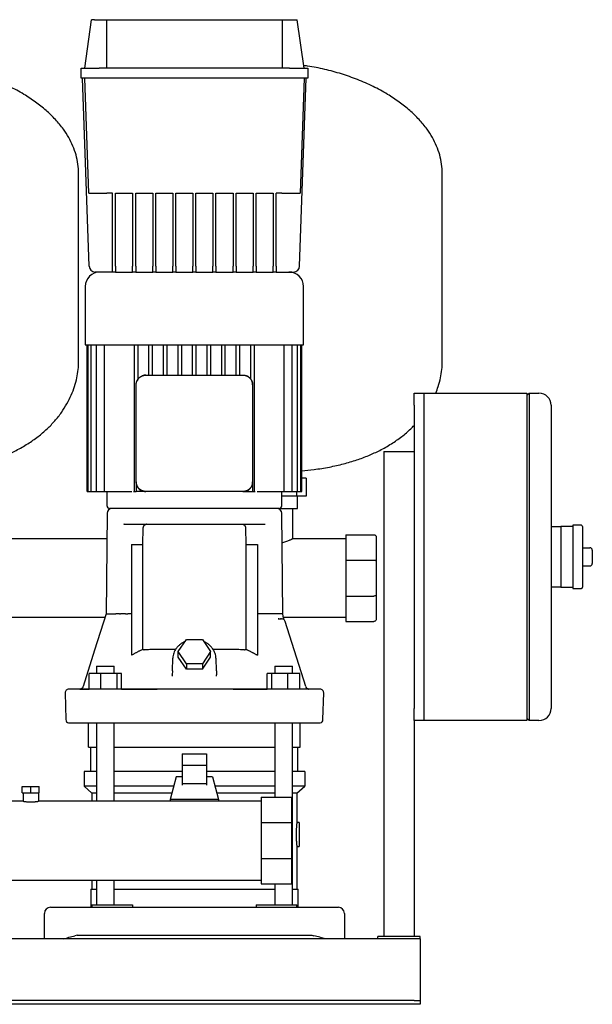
# Model space of a CAD drawing. Header units: millimetres. Extents: x 13 to 1903, y 14 to 826.
# Tile 4 of 6: x 544 to 1016, y 14 to 826. Entities that reach past the tile are written whole.
import ezdxf

# ---------------------------------------------------------------- set-up
doc = ezdxf.new("R2010")
doc.units = ezdxf.units.MM

msp = doc.modelspace()

# ---------------------------------------------------------------- linework, layer by layer
at = {"color": 7, "linetype": 'Continuous', "lineweight": 25}
for p, q in [((597.43, 785.58), (603.06, 825.68)), ((605.43, 825.68), (603.06, 825.68)), ((605.43, 825.68), (615.43, 825.68)), ((615.43, 825.68), (760.43, 825.68)), ((615.43, 825.68), (615.43, 785.58)), ((760.43, 825.68), (760.43, 785.58)), ((760.43, 825.68), (770.43, 825.68)), ((770.43, 825.68), (772.79, 825.68)), ((778.43, 785.58), (772.79, 825.68)), ((594.43, 777.58), (594.43, 785.58)), ((594.43, 785.58), (609.43, 785.58)), ((766.43, 785.58), (609.43, 785.58)), ((766.43, 785.58), (781.43, 785.58)), ((781.43, 785.58), (781.43, 777.58)), ((609.43, 777.58), (594.43, 777.58)), ((601.09, 622.4), (595.68, 777.58)), ((600.74, 682.58), (597.43, 777.58)), ((766.43, 777.58), (609.43, 777.58)), ((781.43, 777.58), (766.43, 777.58)), ((774.76, 622.4), (780.18, 777.58)), ((778.43, 777.58), (775.11, 682.58)), ((592.43, 543.68), (592.43, 698.68)), ((892.43, 543.68), (892.43, 698.68)), ((620.43, 682.58), (615.73, 682.58)), ((620.43, 622.4), (620.43, 682.58)), ((622.93, 682.58), (636.99, 682.58)), ((622.93, 622.4), (622.93, 682.58)), ((636.99, 682.58), (636.99, 622.4)), ((639.49, 682.58), (653.55, 682.58)), ((639.49, 622.4), (639.49, 682.58)), ((653.55, 682.58), (653.55, 622.4)), ((656.05, 682.58), (670.11, 682.58)), ((656.05, 622.4), (656.05, 682.58)), ((670.11, 682.58), (670.11, 622.4)), ((672.61, 682.58), (686.68, 682.58)), ((672.61, 622.4), (672.61, 682.58)), ((686.68, 682.58), (686.68, 622.4)), ((689.18, 682.58), (703.24, 682.58)), ((689.18, 622.4), (689.18, 682.58)), ((703.24, 682.58), (703.24, 622.4)), ((705.74, 682.58), (719.8, 682.58)), ((705.74, 622.4), (705.74, 682.58)), ((719.8, 682.58), (719.8, 622.4)), ((722.3, 682.58), (736.36, 682.58)), ((722.3, 622.4), (722.3, 682.58)), ((736.36, 682.58), (736.36, 622.4)), ((738.86, 682.58), (752.93, 682.58)), ((738.86, 622.4), (738.86, 682.58)), ((752.93, 682.58), (752.93, 622.4)), ((760.12, 682.58), (755.43, 682.58)), ((755.43, 622.4), (755.43, 682.58)), ((620.43, 617.58), (606.09, 617.58)), ((620.43, 617.58), (620.43, 622.4)), ((622.93, 617.58), (620.43, 617.58)), ((622.93, 622.4), (622.93, 617.58)), ((622.93, 617.58), (636.99, 617.58)), ((636.99, 617.58), (636.99, 622.4)), ((639.49, 617.58), (636.99, 617.58)), ((639.49, 622.4), (639.49, 617.58)), ((639.49, 617.58), (653.55, 617.58)), ((653.55, 617.58), (653.55, 622.4)), ((656.05, 617.58), (653.55, 617.58)), ((656.05, 622.4), (656.05, 617.58)), ((656.05, 617.58), (670.11, 617.58)), ((670.11, 617.58), (670.11, 622.4)), ((672.61, 617.58), (670.11, 617.58)), ((672.61, 622.4), (672.61, 617.58)), ((672.61, 617.58), (686.68, 617.58)), ((686.68, 617.58), (686.68, 622.4)), ((689.18, 617.58), (686.68, 617.58)), ((689.18, 622.4), (689.18, 617.58)), ((689.18, 617.58), (703.24, 617.58)), ((703.24, 617.58), (703.24, 622.4)), ((705.74, 617.58), (703.24, 617.58)), ((705.74, 622.4), (705.74, 617.58)), ((705.74, 617.58), (719.8, 617.58)), ((719.8, 617.58), (719.8, 622.4)), ((722.3, 617.58), (719.8, 617.58)), ((722.3, 622.4), (722.3, 617.58)), ((722.3, 617.58), (736.36, 617.58)), ((736.36, 617.58), (736.36, 622.4)), ((738.86, 617.58), (736.36, 617.58)), ((738.86, 622.4), (738.86, 617.58)), ((738.86, 617.58), (752.93, 617.58)), ((752.93, 617.58), (752.93, 622.4)), ((755.43, 617.58), (752.93, 617.58)), ((755.43, 622.4), (755.43, 617.58)), ((755.43, 617.58), (769.76, 617.58)), ((597.93, 605.58), (597.93, 557.58)), ((777.93, 557.58), (777.93, 605.58)), ((597.93, 557.58), (687.93, 557.58)), ((599.43, 436.58), (599.43, 557.58)), ((600.26, 436.58), (600.26, 557.58)), ((602.8, 436.58), (602.8, 557.58)), ((607.22, 436.58), (607.22, 557.58)), ((613.87, 436.58), (613.87, 557.58)), ((638.43, 436.58), (638.43, 557.58)), ((641.43, 529.24), (641.43, 557.58)), ((650.43, 532.58), (650.43, 557.58)), ((653.43, 532.58), (653.43, 557.58)), ((662.43, 532.58), (662.43, 557.58)), ((665.43, 532.58), (665.43, 557.58)), ((674.43, 532.58), (674.43, 557.58)), ((677.43, 532.58), (677.43, 557.58)), ((686.43, 532.58), (686.43, 557.58)), ((687.93, 557.58), (777.93, 557.58)), ((689.43, 532.58), (689.43, 557.58)), ((698.43, 532.58), (698.43, 557.58)), ((701.43, 532.58), (701.43, 557.58)), ((710.43, 532.58), (710.43, 557.58)), ((713.43, 532.58), (713.43, 557.58)), ((722.43, 532.58), (722.43, 557.58)), ((725.43, 532.58), (725.43, 557.58)), ((734.43, 529.24), (734.43, 557.58)), ((737.43, 436.58), (737.43, 557.58)), ((761.99, 436.58), (761.99, 557.58)), ((768.63, 436.58), (768.63, 557.58)), ((773.05, 436.58), (773.05, 557.58)), ((775.59, 436.58), (775.59, 557.58)), ((776.43, 436.58), (776.43, 557.58)), ((647.93, 532.58), (727.93, 532.58)), ((639.93, 444.58), (639.93, 524.58)), ((735.93, 524.58), (735.93, 444.58)), ((869.18, 517.68), (877.18, 517.68)), ((869.18, 507.68), (869.18, 517.68)), ((877.18, 517.68), (962.18, 517.68)), ((877.18, 517.68), (877.18, 507.68)), ((962.18, 517.68), (962.18, 497.68)), ((962.18, 515.68), (964.18, 517.68)), ((964.18, 517.68), (964.18, 497.68)), ((964.18, 517.68), (972.18, 517.68)), ((869.18, 507.68), (869.18, 257.68)), ((877.18, 507.68), (877.18, 257.68)), ((982.18, 507.68), (982.18, 497.68)), ((877.18, 497.68), (877.18, 267.68)), ((962.18, 497.68), (962.18, 267.68)), ((964.18, 497.68), (964.18, 267.68)), ((982.18, 497.68), (982.18, 267.68)), ((844.18, 469.68), (869.18, 469.68)), ((844.18, 469.68), (844.18, 69.68)), ((779.99, 447.68), (776.43, 447.68)), ((779.99, 447.68), (779.99, 432.68)), ((639.93, 444.58), (639.93, 444.23)), ((639.93, 444.23), (639.99, 443.91)), ((639.93, 444.23), (639.93, 436.58)), ((735.93, 444.23), (735.93, 444.58)), ((735.93, 444.23), (735.93, 436.58)), ((599.43, 436.58), (600.26, 436.58)), ((600.26, 436.58), (601.76, 436.58)), ((601.76, 436.58), (602.8, 436.58)), ((602.8, 436.58), (604.3, 436.58)), ((604.3, 436.58), (607.22, 436.58)), ((607.22, 436.58), (608.72, 436.58)), ((608.72, 436.58), (613.87, 436.58)), ((613.87, 436.58), (615.37, 436.58)), ((615.37, 436.58), (634.79, 436.58)), ((615.93, 424.58), (615.93, 436.58)), ((634.79, 436.58), (636.22, 436.58)), ((637.82, 436.58), (638.43, 436.58)), ((638.43, 436.58), (639.93, 436.58)), ((647.58, 436.58), (639.93, 436.58)), ((647.58, 436.58), (647.93, 436.58)), ((727.93, 436.58), (647.93, 436.58)), ((727.93, 436.58), (728.27, 436.58)), ((728.27, 436.58), (728.59, 436.64)), ((728.27, 436.58), (735.93, 436.58)), ((735.93, 436.58), (737.43, 436.58)), ((737.43, 436.58), (738.03, 436.58)), ((739.63, 436.58), (741.07, 436.58)), ((741.07, 436.58), (760.49, 436.58)), ((759.93, 424.58), (759.93, 436.58)), ((772.06, 432.68), (759.93, 432.68)), ((760.49, 436.58), (761.99, 436.58)), ((761.99, 436.58), (767.13, 436.58)), ((767.13, 436.58), (768.63, 436.58)), ((768.63, 436.58), (771.55, 436.58)), ((771.55, 436.58), (773.05, 436.58)), ((772.06, 436.58), (772.06, 432.68)), ((779.99, 432.68), (772.06, 432.68)), ((772.93, 422.68), (772.93, 432.68)), ((773.05, 436.58), (774.09, 436.58)), ((774.09, 436.58), (775.59, 436.58)), ((775.59, 436.58), (776.43, 436.58)), ((757.93, 422.58), (617.93, 422.58)), ((758.55, 422.68), (772.93, 422.68)), ((768.93, 422.68), (768.93, 397.67)), ((615.88, 418.62), (615.01, 335.52)), ((760.84, 335.52), (759.97, 418.62)), ((629.86, 409.58), (629.56, 409.47)), ((629.86, 409.58), (745.99, 409.58)), ((645.51, 392.86), (645.79, 406.66)), ((730.06, 406.66), (730.35, 392.86)), ((745.99, 409.58), (746.25, 409.54)), ((982.18, 407.68), (990.18, 407.68)), ((1000.18, 407.68), (990.18, 407.68)), ((990.18, 407.68), (990.18, 397.68)), ((1007.18, 408.68), (1000.18, 408.68)), ((1000.18, 408.68), (1000.18, 382.68)), ((1008.18, 407.68), (1008.18, 357.68)), ((812.93, 400.93), (835.93, 400.93)), ((812.93, 400.93), (812.93, 379.98)), ((837.93, 398.93), (837.93, 379.15)), ((615.67, 397.68), (490.19, 397.68)), ((635.93, 392.86), (645.51, 392.86)), ((635.93, 392.86), (635.93, 301.52)), ((645.51, 306.52), (645.51, 392.86)), ((730.35, 392.86), (730.35, 306.52)), ((730.35, 392.86), (739.91, 392.86)), ((739.91, 392.86), (739.91, 301.53)), ((812.93, 397.68), (768.93, 397.67)), ((990.18, 397.68), (990.18, 382.68)), ((1008.18, 390.18), (1014.18, 390.18)), ((990.18, 382.68), (990.18, 367.68)), ((1000.18, 382.68), (1000.18, 356.68)), ((1016.18, 388.18), (1016.18, 377.18)), ((812.93, 379.98), (835.93, 379.98)), ((812.93, 379.98), (812.93, 350.37)), ((837.93, 379.15), (837.93, 351.2)), ((1008.18, 375.18), (1014.18, 375.18)), ((990.18, 367.68), (990.18, 357.68)), ((990.18, 357.68), (982.18, 357.68)), ((990.18, 357.68), (1000.18, 357.68)), ((812.93, 350.37), (835.93, 350.37)), ((812.93, 350.37), (812.93, 329.43)), ((837.93, 351.2), (837.93, 331.43)), ((1000.18, 356.68), (1007.18, 356.68)), ((626.11, 335.58), (624.88, 335.58)), ((626.11, 335.58), (626.89, 335.57)), ((635.93, 335.57), (632.96, 335.57)), ((742.89, 335.58), (739.91, 335.58)), ((749.73, 335.58), (744.76, 335.58)), ((761.49, 332.14), (760.83, 335.63)), ((614.1, 332.68), (491.39, 332.68)), ((757.46, 331.54), (757.03, 331.63)), ((757.03, 331.63), (757.63, 331.58)), ((757.46, 331.54), (757.63, 331.58)), ((757.63, 331.58), (757.46, 331.54)), ((757.63, 331.58), (758.86, 331.58)), ((759.3, 331.68), (759.9, 331.58)), ((759.3, 331.68), (759.9, 331.58)), ((760.34, 331.54), (760.34, 331.54)), ((812.93, 332.68), (761.39, 332.68)), ((761.99, 330.82), (762.01, 330.8)), ((761.99, 330.82), (762, 330.8)), ((762.64, 329.79), (762.59, 329.9)), ((762.76, 329.48), (762.64, 329.79)), ((779.76, 275.67), (762.76, 329.48)), ((812.93, 329.43), (835.93, 329.43)), ((674.65, 304.53), (681.29, 314.49)), ((681.29, 314.49), (694.56, 314.49)), ((694.56, 314.49), (701.2, 304.53)), ((681.29, 294.57), (674.65, 304.53)), ((674.65, 300.03), (674.65, 304.53)), ((701.2, 304.53), (694.56, 294.57)), ((701.2, 300.03), (701.2, 304.53)), ((607.09, 292.58), (607.09, 286.58)), ((607.09, 292.58), (614.39, 292.58)), ((614.39, 292.58), (621.69, 292.58)), ((621.69, 286.58), (621.69, 292.58)), ((669.75, 288.71), (670.1, 299)), ((681.29, 290.07), (674.65, 300.03)), ((681.29, 294.57), (681.29, 290.07)), ((694.56, 294.57), (681.29, 294.57)), ((694.56, 290.07), (701.2, 300.03)), ((694.56, 294.57), (694.56, 290.07)), ((706.11, 288.71), (705.75, 299)), ((754.17, 292.58), (754.17, 286.58)), ((754.17, 292.58), (761.47, 292.58)), ((761.47, 292.58), (768.77, 292.58)), ((768.77, 286.58), (768.77, 292.58)), ((610.8, 286.58), (601, 286.58)), ((601, 273.62), (601, 286.58)), ((610.8, 273.58), (610.8, 286.58)), ((624.18, 286.58), (610.8, 286.58)), ((624.18, 273.58), (624.18, 286.58)), ((627.77, 286.58), (624.18, 286.58)), ((627.77, 273.58), (627.77, 286.58)), ((669.49, 285.68), (669.65, 285.68)), ((669.58, 285.13), (669.66, 285.41)), ((669.58, 285.13), (669.66, 285.41)), ((669.75, 288.71), (669.66, 285.41)), ((669.66, 285.41), (669.68, 284.36)), ((694.56, 290.07), (681.29, 290.07)), ((706.11, 288.71), (706.19, 285.41)), ((706.14, 284.37), (706.19, 285.41)), ((706.14, 284.37), (706.19, 285.41)), ((706.27, 285.13), (706.19, 285.41)), ((748.09, 273.58), (748.08, 286.58)), ((751.67, 286.58), (748.08, 286.58)), ((751.67, 273.58), (751.67, 286.58)), ((765.05, 286.58), (751.67, 286.58)), ((765.05, 273.58), (765.05, 286.58)), ((774.85, 286.58), (765.05, 286.58)), ((774.85, 273.58), (774.85, 286.58)), ((581.27, 270.5), (581.85, 248.5)), ((598.33, 273.58), (584.27, 273.58)), ((594.27, 273.76), (594.34, 273.74)), ((770.19, 273.58), (605.66, 273.58)), ((627.77, 273.58), (657.26, 273.58)), ((719.86, 273.58), (748.09, 273.58)), ((782.17, 273.61), (781.28, 273.89)), ((782.17, 273.61), (782.25, 273.6)), ((794, 248.5), (794.58, 270.5)), ((962.18, 267.68), (962.18, 247.68)), ((964.18, 267.68), (964.18, 247.68)), ((982.18, 267.68), (982.18, 257.68)), ((869.18, 247.68), (869.18, 257.68)), ((877.18, 257.68), (877.18, 247.68)), ((600.58, 225.68), (600.58, 245.67)), ((607.09, 245.67), (607.09, 181.18)), ((621.69, 181.18), (621.69, 245.67)), ((754.17, 245.67), (754.17, 184.43)), ((768.77, 95.68), (768.77, 245.67)), ((775.28, 225.68), (775.28, 245.67)), ((869.18, 247.68), (869.18, 69.68)), ((877.18, 247.68), (869.18, 247.68)), ((962.18, 247.68), (877.18, 247.68)), ((964.18, 247.68), (962.18, 249.68)), ((972.18, 247.68), (964.18, 247.68)), ((600.58, 225.68), (607.09, 225.68)), ((602.58, 205.68), (602.58, 225.68)), ((621.69, 225.68), (754.17, 225.68)), ((677.93, 220.36), (697.93, 220.36)), ((677.93, 220.36), (677.93, 210.48)), ((697.93, 220.36), (697.93, 210.48)), ((768.77, 225.68), (775.28, 225.68)), ((773.28, 205.68), (773.28, 225.68)), ((596.93, 205.68), (596.93, 193.68)), ((607.09, 205.68), (596.93, 205.68)), ((677.93, 205.68), (621.69, 205.68)), ((677.93, 210.48), (677.93, 195.46)), ((697.93, 210.48), (677.93, 210.48)), ((697.93, 210.48), (697.93, 195.46)), ((754.17, 205.68), (697.93, 205.68)), ((778.93, 205.68), (768.77, 205.68)), ((778.93, 205.68), (778.93, 193.68)), ((672.93, 201.33), (667.93, 182.58)), ((677.93, 201.33), (672.93, 201.33)), ((697.93, 195.46), (677.93, 195.46)), ((677.93, 195.46), (677.93, 194.52)), ((702.93, 201.33), (697.93, 201.33)), ((697.93, 195.46), (697.93, 194.52)), ((702.93, 201.33), (707.93, 182.58)), ((545.93, 188.18), (545.93, 193.18)), ((545.93, 193.18), (552.93, 193.18)), ((545.93, 188.18), (552.93, 188.18)), ((546.58, 188.18), (546.58, 181.18)), ((552.93, 188.18), (552.93, 193.18)), ((552.93, 193.18), (559.93, 193.18)), ((552.93, 188.18), (559.93, 188.18)), ((559.28, 188.18), (559.28, 181.18)), ((559.93, 188.18), (559.93, 193.18)), ((607.09, 193.68), (596.93, 193.68)), ((603.43, 187.68), (596.93, 193.68)), ((607.09, 187.68), (603.43, 187.68)), ((603.43, 187.68), (603.43, 181.18)), ((670.89, 193.68), (621.69, 193.68)), ((669.29, 187.68), (621.69, 187.68)), ((754.17, 193.68), (704.97, 193.68)), ((754.17, 187.68), (706.57, 187.68)), ((778.93, 193.68), (768.77, 193.68)), ((772.43, 187.68), (768.77, 187.68)), ((772.43, 187.68), (778.93, 193.68)), ((772.43, 187.68), (772.43, 163.68)), ((546.58, 181.18), (101.43, 181.18)), ((742.93, 181.18), (559.28, 181.18)), ((667.93, 182.58), (667.93, 181.18)), ((707.93, 182.58), (667.93, 182.58)), ((707.93, 182.58), (707.93, 181.18)), ((742.93, 184.43), (742.93, 163.48)), ((742.93, 184.43), (767.93, 184.43)), ((767.93, 184.43), (767.93, 163.48)), ((742.93, 163.48), (742.93, 133.87)), ((742.93, 163.48), (767.93, 163.48)), ((767.93, 163.48), (767.93, 133.87)), ((774.43, 163.68), (772.43, 163.68)), ((774.43, 163.68), (774.43, 153.68)), ((774.43, 153.68), (774.43, 143.68)), ((772.43, 143.68), (774.43, 143.68)), ((772.43, 143.68), (772.43, 108.68)), ((742.93, 133.87), (767.93, 133.87)), ((742.93, 133.87), (742.93, 112.93)), ((767.93, 133.87), (767.93, 112.93)), ((100.43, 116.18), (742.93, 116.18)), ((603.43, 116.18), (603.43, 108.68)), ((607.09, 116.18), (607.09, 95.68)), ((621.69, 95.68), (621.69, 116.18)), ((602.43, 108.68), (602.43, 93.68)), ((602.43, 108.68), (607.09, 108.68)), ((621.69, 108.68), (687.93, 108.68)), ((687.93, 108.68), (754.17, 108.68)), ((742.93, 112.93), (767.93, 112.93)), ((754.17, 112.93), (754.17, 95.68)), ((768.77, 108.68), (773.43, 108.68)), ((773.43, 93.68), (773.43, 108.68)), ((569.18, 93.68), (589.38, 93.68)), ((589.38, 93.68), (786.48, 93.68)), ((603.43, 95.68), (603.43, 93.68)), ((603.43, 95.68), (624.76, 95.68)), ((624.76, 95.68), (636.96, 95.68)), ((636.96, 95.68), (636.96, 93.68)), ((738.9, 95.68), (738.9, 93.68)), ((738.9, 95.68), (751.09, 95.68)), ((751.09, 95.68), (772.43, 95.68)), ((772.43, 93.68), (772.43, 95.68)), ((786.48, 93.68), (806.68, 93.68)), ((564.18, 67.68), (564.18, 88.68)), ((811.68, 88.68), (811.68, 67.68)), ((874.18, 67.68), (14.18, 67.68)), ((591.18, 70.68), (589.38, 70.21)), ((591.18, 70.68), (784.68, 70.68)), ((784.68, 70.68), (786.48, 70.21)), ((839.18, 67.68), (839.18, 69.68)), ((874.18, 69.68), (839.18, 69.68)), ((874.18, 67.68), (874.18, 69.68)), ((874.18, 67.68), (874.18, 62.68)), ((874.18, 62.68), (874.18, 18.68)), ((869.18, 16.68), (19.18, 16.68)), ((869.18, 16.68), (874.18, 16.68)), ((874.18, 18.68), (874.18, 16.68)), ((874.18, 16.68), (874.18, 13.68)), ((869.18, 13.68), (19.18, 13.68)), ((874.18, 13.68), (869.18, 13.68))]:
    msp.add_line(p, q, dxfattribs=at)
at = {"color": 7, "linetype": 'Continuous', "lineweight": 25, "flags": 128}
for points in [[(647.93, 532.58), (646.37, 532.42), (644.94, 532)], [(615.02, 335.58), (605.55, 305.61), (596.09, 275.68)], [(791.58, 273.58), (791.4, 273.58), (790.88, 273.58), (790, 273.58), (788.78, 273.58), (787.21, 273.58), (785.3, 273.58), (783.04, 273.58), (780.45, 273.58), (777.52, 273.58)]]:
    msp.add_lwpolyline(points, dxfattribs=at)
at = {"color": 7, "linetype": 'Continuous', "lineweight": 25}
for centre, radius, start, end in [((609.93, 605.58), 12, 90, 180), ((606.09, 622.58), 5, 182, 270), ((765.93, 605.58), 12, 0, 90), ((769.76, 622.58), 5, 270, 358), ((647.93, 524.58), 8, 136.54615, 158.09347), ((727.93, 524.58), 8, 46.54615, 68.09347), ((727.93, 524.58), 8, 360, 22.60658), ((972.18, 507.68), 10, 0, 90), ((619.88, 418.58), 4, 90, 179.4), ((617.93, 424.58), 2, 180, 270), ((755.97, 418.58), 4, 0.6, 90), ((757.93, 424.58), 2, 270, 0), ((1007.18, 407.68), 1, 0, 90), ((1014.18, 388.18), 2, 0, 90), ((1014.18, 377.18), 2, 270, 0), ((1007.18, 357.68), 1, 270, 0), ((759.9, 328.58), 3, 17.53394, 89.9999), ((584.27, 270.58), 3, 90.0005, 181.5), ((782.62, 276.58), 3, 197.53394, 220.8635), ((791.58, 270.58), 3, 358.5, 89.99952), ((972.18, 257.68), 10, 270, 0), ((584.85, 248.58), 3, 181.5, 255.15288), ((791, 248.58), 3, 284.83511, 358.5), ((569.18, 88.68), 5, 90, 180), ((806.68, 88.68), 5, 0, 90)]:
    msp.add_arc(centre, radius, start, end, dxfattribs=at)
for points, knots in [([(892.43, 698.68), (892.32, 701.3), (892.11, 706.52), (890.44, 714.19), (887.85, 721.58), (884.31, 728.67), (879.53, 736.04), (873.32, 743.56), (865.58, 751.04), (856.84, 757.97), (846.75, 764.61), (835.31, 770.82), (822.59, 776.41), (809.24, 781.13), (795.41, 784.8), (784.99, 787.03), (779.17, 787.68), (778.11, 787.8)], [0, 0, 0, 0, 0.050245, 0.099851, 0.14953, 0.199854, 0.251249, 0.317415, 0.386004, 0.457084, 0.530542, 0.617086, 0.705908, 0.796396, 0.887875, 0.979644, 1, 1, 1, 1]), ([(592.43, 698.68), (592.32, 701.3), (592.11, 706.52), (590.44, 714.19), (587.85, 721.58), (584.31, 728.67), (579.53, 736.04), (573.32, 743.56), (565.58, 751.05), (556.84, 757.97), (546.75, 764.61), (535.31, 770.8), (523.32, 776.16), (515.17, 778.9), (511.43, 780.16)], [0, 0, 0, 0, 0.06429, 0.127761, 0.191325, 0.255715, 0.321476, 0.406136, 0.493896, 0.584843, 0.678834, 0.789568, 0.903217, 1, 1, 1, 1]), ([(600.74, 682.58), (600.74, 682.58), (600.82, 682.58), (601.17, 682.58), (601.43, 682.58), (602.16, 682.58), (602.63, 682.58), (603.75, 682.58), (604.4, 682.58), (605.86, 682.58), (606.67, 682.58), (608.39, 682.58), (609.29, 682.58), (611.14, 682.58), (612.08, 682.58), (613.93, 682.58), (614.85, 682.58), (615.73, 682.58)], [0, 0, 0, 0, 0.125, 0.125, 0.25, 0.25, 0.375, 0.375, 0.5, 0.5, 0.625, 0.625, 0.75, 0.75, 0.875, 0.875, 1, 1, 1, 1]), ([(760.12, 682.58), (761, 682.58), (761.92, 682.58), (763.78, 682.58), (764.71, 682.58), (766.56, 682.58), (767.47, 682.58), (769.18, 682.58), (769.99, 682.58), (771.45, 682.58), (772.11, 682.58), (773.23, 682.58), (773.69, 682.58), (774.42, 682.58), (774.69, 682.58), (775.03, 682.58), (775.11, 682.58), (775.11, 682.58)], [0, 0, 0, 0, 0.125, 0.125, 0.25, 0.25, 0.375, 0.375, 0.5, 0.5, 0.625, 0.625, 0.75, 0.75, 0.875, 0.875, 1, 1, 1, 1]), ([(506.43, 458.37), (507.96, 458.7), (513.17, 459.83), (521.66, 462.45), (531.63, 466.13), (541.22, 470.54), (550.35, 475.68), (558.88, 481.61), (566.34, 487.95), (572.8, 494.63), (578.29, 501.6), (582.84, 508.76), (586.45, 515.97), (589.18, 523.14), (591.06, 530.19), (592.21, 537.02), (592.36, 541.5), (592.43, 543.68)], [0, 0, 0, 0, 0.036048, 0.122409, 0.203533, 0.279896, 0.364389, 0.443592, 0.518133, 0.588561, 0.656663, 0.721349, 0.782899, 0.841492, 0.897215, 0.95007, 1, 1, 1, 1]), ([(886.96, 517.68), (887.71, 519.54), (889.37, 523.65), (891.05, 530.19), (892.21, 537.02), (892.36, 541.5), (892.43, 543.68)], [0, 0, 0, 0, 0.225057, 0.497483, 0.755893, 1, 1, 1, 1]), ([(640.5, 527.56), (640.54, 527.64), (640.61, 527.81), (640.72, 528.05), (640.84, 528.29), (640.97, 528.53), (641.11, 528.76), (641.25, 528.99), (641.4, 529.21), (641.56, 529.42), (641.72, 529.63), (641.89, 529.83), (642.07, 530.03), (642.32, 530.28), (642.64, 530.59), (643.06, 530.93), (643.5, 531.24), (643.96, 531.53), (644.44, 531.78), (644.77, 531.93), (644.94, 532)], [0, 0, 0, 0, 0.042377, 0.08455, 0.126527, 0.168317, 0.20993, 0.251375, 0.292662, 0.333801, 0.374802, 0.415674, 0.456427, 0.497072, 0.579365, 0.662161, 0.745541, 0.829589, 0.914383, 1, 1, 1, 1]), ([(644.94, 532), (645.03, 532.03), (645.2, 532.1), (645.47, 532.19), (645.74, 532.27), (646.01, 532.34), (646.28, 532.41), (646.55, 532.46), (646.83, 532.5), (647.1, 532.53), (647.38, 532.56), (647.65, 532.57), (647.83, 532.57), (647.93, 532.58)], [0, 0, 0, 0, 0.092863, 0.185261, 0.277217, 0.368756, 0.459904, 0.550685, 0.641125, 0.73125, 0.821087, 0.910661, 1, 1, 1, 1]), ([(727.93, 532.58), (728.02, 532.57), (728.2, 532.57), (728.48, 532.56), (728.75, 532.53), (729.03, 532.5), (729.3, 532.46), (729.57, 532.41), (729.85, 532.34), (730.12, 532.27), (730.38, 532.19), (730.65, 532.1), (730.82, 532.03), (730.91, 532)], [0, 0, 0, 0, 0.089329, 0.178896, 0.268727, 0.358849, 0.449287, 0.540068, 0.631218, 0.722761, 0.814723, 0.907128, 1, 1, 1, 1]), ([(730.91, 532), (730.99, 531.96), (731.16, 531.89), (731.41, 531.78), (731.65, 531.66), (731.88, 531.53), (732.11, 531.39), (732.34, 531.25), (732.56, 531.1), (732.77, 530.94), (732.98, 530.78), (733.18, 530.61), (733.38, 530.43), (733.64, 530.18), (733.94, 529.86), (734.28, 529.44), (734.59, 529.01), (734.88, 528.54), (735.14, 528.06), (735.28, 527.73), (735.35, 527.56)], [0, 0, 0, 0, 0.042377, 0.08455, 0.126527, 0.168317, 0.20993, 0.251375, 0.292662, 0.333801, 0.374802, 0.415674, 0.456427, 0.497072, 0.579365, 0.662161, 0.745541, 0.829589, 0.914383, 1, 1, 1, 1]), ([(639.93, 524.58), (639.93, 524.67), (639.93, 524.85), (639.94, 525.13), (639.97, 525.4), (640, 525.68), (640.04, 525.95), (640.1, 526.22), (640.16, 526.49), (640.23, 526.76), (640.31, 527.03), (640.4, 527.3), (640.47, 527.47), (640.5, 527.56)], [0, 0, 0, 0, 0.089329, 0.178896, 0.268727, 0.358849, 0.449287, 0.540068, 0.631218, 0.722761, 0.814723, 0.907128, 1, 1, 1, 1]), ([(735.35, 527.56), (735.38, 527.47), (735.45, 527.3), (735.54, 527.03), (735.62, 526.76), (735.69, 526.49), (735.76, 526.22), (735.81, 525.95), (735.85, 525.68), (735.89, 525.4), (735.91, 525.13), (735.92, 524.85), (735.93, 524.67), (735.93, 524.58)], [0, 0, 0, 0, 0.092863, 0.185261, 0.277217, 0.368756, 0.459904, 0.550685, 0.641125, 0.73125, 0.821087, 0.910661, 1, 1, 1, 1]), ([(776.43, 453.72), (779.82, 454.02), (787.48, 454.7), (799.04, 456.6), (810.81, 459.22), (821.67, 462.42), (831.63, 466.13), (841.22, 470.54), (850.35, 475.67), (858.86, 481.64), (865.1, 486.76), (868.25, 490.12), (869.18, 491.1)], [0, 0, 0, 0, 0.099981, 0.225767, 0.343582, 0.454067, 0.557853, 0.655546, 0.763642, 0.86497, 0.960333, 1, 1, 1, 1]), ([(640.5, 441.59), (640.47, 441.68), (640.4, 441.85), (640.31, 442.12), (640.23, 442.39), (640.16, 442.66), (640.1, 442.93), (640.04, 443.2), (640, 443.47), (639.97, 443.75), (639.94, 444.02), (639.93, 444.3), (639.93, 444.48), (639.93, 444.58)], [0, 0, 0, 0, 0.092863, 0.185261, 0.277217, 0.368756, 0.459904, 0.550685, 0.641125, 0.73125, 0.821087, 0.910661, 1, 1, 1, 1]), ([(640.35, 442.11), (640.4, 441.82), (640.6, 440.58), (642.05, 438.72), (644.06, 437.3), (646.01, 436.67), (647.05, 436.61), (647.58, 436.58)], [0, 0, 0, 0, 0.089542, 0.38301, 0.682276, 0.837158, 1, 1, 1, 1]), ([(644.94, 437.15), (644.86, 437.19), (644.69, 437.26), (644.45, 437.37), (644.21, 437.49), (643.97, 437.62), (643.74, 437.76), (643.51, 437.9), (643.29, 438.05), (643.08, 438.21), (642.87, 438.37), (642.67, 438.54), (642.47, 438.72), (642.22, 438.97), (641.91, 439.29), (641.57, 439.71), (641.26, 440.14), (640.97, 440.61), (640.72, 441.09), (640.58, 441.42), (640.5, 441.59)], [0, 0, 0, 0, 0.042377, 0.08455, 0.126527, 0.168317, 0.20993, 0.251375, 0.292662, 0.333801, 0.374802, 0.415674, 0.456427, 0.497072, 0.579365, 0.662161, 0.745541, 0.829589, 0.914383, 1, 1, 1, 1]), ([(730.39, 437), (730.68, 437.05), (731.93, 437.24), (733.79, 438.7), (735.2, 440.71), (735.83, 442.66), (735.89, 443.69), (735.93, 444.23)], [0, 0, 0, 0, 0.089542, 0.383009, 0.682275, 0.837157, 1, 1, 1, 1]), ([(735.35, 441.59), (735.31, 441.51), (735.25, 441.34), (735.13, 441.1), (735.01, 440.86), (734.88, 440.62), (734.75, 440.39), (734.6, 440.16), (734.45, 439.94), (734.29, 439.73), (734.13, 439.52), (733.96, 439.32), (733.78, 439.12), (733.54, 438.87), (733.21, 438.56), (732.8, 438.22), (732.36, 437.91), (731.89, 437.62), (731.41, 437.37), (731.08, 437.22), (730.91, 437.15)], [0, 0, 0, 0, 0.042377, 0.08455, 0.126527, 0.168317, 0.20993, 0.251375, 0.292662, 0.333801, 0.374802, 0.415674, 0.456427, 0.497072, 0.579365, 0.662161, 0.745541, 0.829589, 0.914383, 1, 1, 1, 1]), ([(735.93, 444.58), (735.93, 444.48), (735.92, 444.3), (735.91, 444.02), (735.89, 443.75), (735.85, 443.47), (735.81, 443.2), (735.76, 442.93), (735.69, 442.66), (735.62, 442.39), (735.54, 442.12), (735.45, 441.85), (735.38, 441.68), (735.35, 441.59)], [0, 0, 0, 0, 0.089329, 0.178896, 0.268727, 0.358849, 0.449287, 0.540068, 0.631218, 0.722761, 0.814723, 0.907128, 1, 1, 1, 1]), ([(647.93, 436.58), (647.83, 436.58), (647.65, 436.58), (647.38, 436.59), (647.1, 436.62), (646.83, 436.65), (646.55, 436.69), (646.28, 436.75), (646.01, 436.81), (645.74, 436.88), (645.47, 436.96), (645.2, 437.05), (645.03, 437.12), (644.94, 437.15)], [0, 0, 0, 0, 0.089329, 0.178896, 0.268727, 0.358849, 0.449287, 0.540068, 0.631218, 0.722761, 0.814723, 0.907128, 1, 1, 1, 1]), ([(730.91, 437.15), (730.82, 437.12), (730.65, 437.05), (730.38, 436.96), (730.12, 436.88), (729.85, 436.81), (729.57, 436.75), (729.3, 436.69), (729.03, 436.65), (728.75, 436.62), (728.48, 436.59), (728.2, 436.58), (728.02, 436.58), (727.93, 436.58)], [0, 0, 0, 0, 0.092863, 0.185261, 0.277217, 0.368756, 0.459904, 0.550685, 0.641125, 0.73125, 0.821087, 0.910661, 1, 1, 1, 1]), ([(645.79, 406.66), (645.79, 406.72), (645.8, 406.82), (645.81, 406.98), (645.83, 407.13), (645.85, 407.29), (645.89, 407.44), (645.96, 407.7), (646.09, 408.06), (646.32, 408.49), (646.63, 408.88), (646.95, 409.14), (647.24, 409.31), (647.48, 409.42), (647.74, 409.51), (647.92, 409.54), (648.02, 409.55)], [0, 0, 0, 0, 0.031993, 0.06413, 0.096467, 0.129057, 0.161952, 0.195204, 0.301507, 0.414424, 0.540619, 0.679465, 0.753544, 0.832894, 0.912316, 1, 1, 1, 1]), ([(727.83, 409.55), (727.88, 409.55), (727.98, 409.53), (728.12, 409.5), (728.25, 409.46), (728.41, 409.4), (728.61, 409.31), (728.9, 409.14), (729.22, 408.88), (729.53, 408.49), (729.76, 408.06), (729.91, 407.68), (729.98, 407.37), (730.02, 407.13), (730.05, 406.9), (730.06, 406.74), (730.06, 406.66)], [0, 0, 0, 0, 0.044895, 0.087728, 0.128504, 0.167227, 0.246546, 0.320651, 0.459519, 0.585767, 0.6987, 0.805092, 0.85474, 0.903656, 0.952016, 1, 1, 1, 1]), ([(835.93, 400.93), (836.16, 400.93), (836.42, 400.88), (836.91, 400.69), (837.15, 400.53), (837.54, 400.14), (837.69, 399.91), (837.88, 399.42), (837.93, 399.16), (837.93, 398.93)], [0, 0, 0, 0, 0.25, 0.25, 0.5, 0.5, 0.75, 0.75, 1, 1, 1, 1]), ([(760.22, 394.33), (760.45, 394.38), (761.31, 394.59), (762.67, 395.02), (764.29, 395.59), (765.67, 396.15), (766.82, 396.65), (767.65, 397.04), (768.24, 397.32), (768.78, 397.59), (768.87, 397.64), (768.93, 397.67)], [0, 0, 0, 0, 0.04243, 0.163686, 0.28597, 0.414337, 0.527208, 0.642963, 0.733648, 0.820531, 1, 1, 1, 1]), ([(835.93, 379.98), (836.16, 379.98), (836.42, 379.97), (836.91, 379.88), (837.15, 379.82), (837.54, 379.66), (837.69, 379.56), (837.88, 379.36), (837.93, 379.25), (837.93, 379.15)], [0, 0, 0, 0, 0.25, 0.25, 0.5, 0.5, 0.75, 0.75, 1, 1, 1, 1]), ([(837.93, 351.2), (837.93, 351.1), (837.88, 350.99), (837.69, 350.79), (837.54, 350.69), (837.15, 350.53), (836.91, 350.47), (836.42, 350.38), (836.16, 350.37), (835.93, 350.37)], [0, 0, 0, 0, 0.25, 0.25, 0.5, 0.5, 0.75, 0.75, 1, 1, 1, 1]), ([(616.18, 335.58), (616.83, 335.58), (617.74, 335.58), (620.08, 335.58), (621.5, 335.58), (623.16, 335.58)], [0, 0, 0, 0, 0.5, 0.5, 1, 1, 1, 1]), ([(624.31, 335.58), (624.27, 335.58), (624.2, 335.58), (624.09, 335.58), (623.99, 335.58), (623.9, 335.58), (623.82, 335.58), (623.75, 335.58), (623.68, 335.58), (623.64, 335.58), (623.62, 335.58)], [0, 0, 0, 0, 0.135107, 0.267773, 0.397789, 0.524922, 0.64893, 0.769581, 0.886665, 1, 1, 1, 1]), ([(624.88, 335.58), (624.86, 335.58), (624.83, 335.58), (624.77, 335.58), (624.72, 335.58), (624.67, 335.58), (624.63, 335.58), (624.57, 335.58), (624.49, 335.58), (624.39, 335.58), (624.34, 335.58), (624.31, 335.58)], [0, 0, 0, 0, 0.113606, 0.217617, 0.310578, 0.391453, 0.459552, 0.514572, 0.685732, 0.848184, 1, 1, 1, 1]), ([(631.09, 335.57), (630.81, 335.57), (630.11, 335.57), (629, 335.57), (627.88, 335.57), (627.18, 335.57), (626.89, 335.57)], [0, 0, 0, 0, 0.198225, 0.500005, 0.795673, 1, 1, 1, 1]), ([(631.09, 335.57), (631.36, 335.57), (631.66, 335.58), (632.29, 335.58), (632.63, 335.58), (632.96, 335.57)], [0, 0, 0, 0, 0.5, 0.5, 1, 1, 1, 1]), ([(752.69, 335.58), (752.67, 335.58), (752.62, 335.58), (752.55, 335.59), (752.48, 335.59), (752.4, 335.6), (752.31, 335.6), (752.23, 335.6), (752.14, 335.61), (752.05, 335.61), (751.96, 335.61), (751.86, 335.61), (751.77, 335.61), (751.68, 335.61), (751.58, 335.61), (751.49, 335.61), (751.4, 335.61), (751.31, 335.61), (751.22, 335.61), (751.14, 335.61), (751.05, 335.61), (750.97, 335.61), (750.89, 335.61), (750.81, 335.61), (750.74, 335.62), (750.66, 335.62), (750.59, 335.62), (750.53, 335.63), (750.46, 335.63), (750.4, 335.64), (750.33, 335.64), (750.25, 335.65), (750.17, 335.67), (750.1, 335.67), (750.03, 335.7), (749.97, 335.74), (749.92, 335.76), (749.89, 335.75), (749.86, 335.74), (749.83, 335.71), (749.8, 335.68), (749.76, 335.63), (749.74, 335.6), (749.73, 335.58)], [0, 0, 0, 0, 0.036786, 0.0728636, 0.1082449, 0.1429327, 0.1769239, 0.2102122, 0.2427897, 0.2746489, 0.3057833, 0.3361886, 0.3658631, 0.394808, 0.4230273, 0.4505278, 0.4773189, 0.5034124, 0.5288203, 0.5535515, 0.5776114, 0.6010033, 0.6237288, 0.6457887, 0.6671834, 0.6879134, 0.7079795, 0.7273831, 0.7461263, 0.7642122, 0.7816447, 0.8115658, 0.8361494, 0.8554078, 0.8723169, 0.9069337, 0.9156088, 0.92466, 0.935063, 0.9474784, 0.9623001, 0.9797601, 1, 1, 1, 1]), ([(759.9, 331.58), (759.88, 331.58), (759.76, 331.58), (759.38, 331.58), (759.12, 331.58), (758.86, 331.58)], [0, 0, 0, 0, 0.5, 0.5, 1, 1, 1, 1]), ([(762.01, 330.8), (761.89, 331.01), (761.66, 331.44), (761.55, 331.9), (761.49, 332.14)], [0, 0, 0, 0, 0.501344, 1, 1, 1, 1]), ([(837.93, 331.43), (837.93, 331.19), (837.88, 330.94), (837.69, 330.44), (837.54, 330.21), (837.15, 329.82), (836.91, 329.66), (836.42, 329.47), (836.16, 329.43), (835.93, 329.43)], [0, 0, 0, 0, 0.25, 0.25, 0.5, 0.5, 0.75, 0.75, 1, 1, 1, 1]), ([(680.12, 312.74), (679.76, 312.59), (678.67, 312.15), (677.03, 311.13), (675.21, 309.72), (673.64, 308.1), (672.32, 306.31), (671.29, 304.38), (670.56, 302.34), (670.2, 300.54), (670.13, 299.43), (670.1, 299)], [0, 0, 0, 0, 0.062293, 0.187495, 0.312505, 0.437186, 0.561395, 0.685012, 0.807976, 0.930315, 1, 1, 1, 1]), ([(705.75, 298.71), (705.74, 299.13), (705.69, 300.25), (705.36, 302.05), (704.69, 304.08), (703.72, 306), (702.47, 307.79), (700.96, 309.42), (699.22, 310.85), (697.47, 311.99), (696.24, 312.53), (695.73, 312.75)], [0, 0, 0, 0, 0.070553, 0.189776, 0.309042, 0.428538, 0.548447, 0.668876, 0.789851, 0.911334, 1, 1, 1, 1]), ([(635.93, 301.52), (636.21, 301.69), (636.77, 302.03), (637.62, 302.52), (638.47, 303), (639.33, 303.47), (640.2, 303.94), (641.07, 304.39), (641.95, 304.83), (642.83, 305.27), (643.72, 305.7), (644.61, 306.11), (645.21, 306.38), (645.51, 306.52)], [0, 0, 0, 0, 0.090772, 0.181537, 0.272308, 0.363096, 0.45391, 0.544764, 0.635667, 0.726631, 0.817667, 0.908786, 1, 1, 1, 1]), ([(645.51, 306.52), (645.53, 306.49), (645.59, 306.43), (645.68, 306.36), (645.77, 306.29), (645.86, 306.23), (645.99, 306.17), (646.15, 306.12), (646.34, 306.08), (646.47, 306.08), (646.54, 306.07)], [0, 0, 0, 0, 0.092014, 0.184689, 0.278434, 0.373648, 0.470707, 0.641643, 0.817562, 1, 1, 1, 1]), ([(672.42, 306.35), (670.72, 306.34), (667.01, 306.32), (661.57, 306.28), (656.13, 306.22), (651, 306.15), (648.03, 306.1), (646.54, 306.07)], [0, 0, 0, 0, 0.17015, 0.370854, 0.576063, 0.785779, 1, 1, 1, 1]), ([(729.32, 306.07), (727.82, 306.1), (724.85, 306.15), (719.73, 306.22), (714.28, 306.28), (708.83, 306.32), (705.12, 306.34), (703.41, 306.35)], [0, 0, 0, 0, 0.213999, 0.423511, 0.628538, 0.829079, 1, 1, 1, 1]), ([(729.32, 306.07), (729.36, 306.07), (729.44, 306.07), (729.56, 306.09), (729.67, 306.11), (729.79, 306.14), (729.91, 306.19), (730.06, 306.27), (730.21, 306.38), (730.3, 306.47), (730.35, 306.52)], [0, 0, 0, 0, 0.111665, 0.220786, 0.327689, 0.43272, 0.536244, 0.694553, 0.848551, 1, 1, 1, 1]), ([(730.35, 306.52), (730.64, 306.38), (731.24, 306.11), (732.13, 305.7), (733.02, 305.27), (733.9, 304.84), (734.77, 304.39), (735.64, 303.94), (736.51, 303.48), (737.37, 303.01), (738.22, 302.53), (739.07, 302.03), (739.63, 301.7), (739.91, 301.53)], [0, 0, 0, 0, 0.0912121, 0.1823305, 0.273366, 0.3643298, 0.455233, 0.5460866, 0.6369017, 0.7276894, 0.818461, 0.9092275, 1, 1, 1, 1]), ([(593.41, 273.59), (593.54, 273.59), (593.85, 273.6), (594.47, 273.67), (594.83, 273.72)], [0, 0, 0, 0, 0.40416, 1, 1, 1, 1]), ([(594.02, 273.68), (594.17, 273.67), (594.48, 273.66), (596.36, 273.64), (598.58, 273.63), (600.44, 273.62), (601, 273.62)], [0, 0, 0, 0, 0.290084, 0.580976, 0.873484, 1, 1, 1, 1]), ([(596.09, 275.68), (596.01, 275.47), (595.84, 275.03), (595.39, 274.46), (594.82, 273.98), (594.36, 273.81), (594.13, 273.72)], [0, 0, 0, 0, 0.240901, 0.492412, 0.746729, 1, 1, 1, 1]), ([(605.66, 273.58), (604.81, 273.58), (604.01, 273.58), (602.49, 273.58), (601.79, 273.58), (600.53, 273.58), (599.97, 273.58), (599.02, 273.58), (598.63, 273.58), (598.33, 273.58)], [0, 0, 0, 0, 0.25, 0.25, 0.5, 0.5, 0.75, 0.75, 1, 1, 1, 1]), ([(777.52, 273.58), (777.22, 273.58), (776.83, 273.58), (775.87, 273.58), (775.31, 273.58), (774.05, 273.58), (773.34, 273.58), (771.84, 273.58), (771.04, 273.58), (770.19, 273.58)], [0, 0, 0, 0, 0.25, 0.25, 0.5, 0.5, 0.75, 0.75, 1, 1, 1, 1]), ([(780.36, 274.62), (780.32, 274.66), (780.15, 274.84), (780.03, 275.07), (779.93, 275.25)], [0, 0, 0, 0, 0.220309, 1, 1, 1, 1]), ([(781.73, 273.71), (781.54, 273.78), (781.16, 273.93), (780.7, 274.25), (780.46, 274.51), (780.36, 274.62)], [0, 0, 0, 0, 0.364716, 0.734154, 1, 1, 1, 1]), ([(781.58, 273.78), (781.62, 273.75), (781.8, 273.66), (782, 273.65), (782.17, 273.61)], [0, 0, 0, 0, 0.217249, 1, 1, 1, 1]), ([(584.08, 245.67), (584.08, 245.67), (584.08, 245.67), (584.1, 245.67), (584.13, 245.67), (584.16, 245.67), (584.21, 245.67), (584.27, 245.67), (584.33, 245.67), (584.41, 245.67), (584.5, 245.67), (584.6, 245.67), (584.71, 245.67), (584.83, 245.67), (585.01, 245.67), (585.37, 245.67), (586, 245.67), (586.82, 245.67), (587.94, 245.67), (589.5, 245.67), (591.33, 245.67), (592.73, 245.67), (593.53, 245.67), (594.37, 245.67), (595.24, 245.67), (596.14, 245.67), (597.08, 245.67), (597.73, 245.67), (598.06, 245.67)], [0, 0, 0, 0, 0.019231, 0.038463, 0.057694, 0.076925, 0.096156, 0.115388, 0.134619, 0.15385, 0.173081, 0.192312, 0.211543, 0.230774, 0.250005, 0.288796, 0.375005, 0.453087, 0.500006, 0.625001, 0.749995, 0.78571, 0.821425, 0.85714, 0.892855, 0.92857, 0.964285, 1, 1, 1, 1]), ([(598.06, 245.67), (598.09, 245.68), (598.17, 245.67), (598.32, 245.67), (598.5, 245.67), (598.72, 245.67), (598.98, 245.67), (599.41, 245.67), (600.08, 245.67), (600.88, 245.67), (601.59, 245.67), (602.13, 245.67), (602.7, 245.67), (603.3, 245.67), (603.92, 245.67), (604.55, 245.67), (605.2, 245.67), (605.65, 245.67), (605.88, 245.67)], [0, 0, 0, 0, 0.0287623, 0.0626528, 0.1016445, 0.1457372, 0.1949646, 0.2494039, 0.3676736, 0.4995559, 0.5619579, 0.6243014, 0.686771, 0.7495093, 0.8123462, 0.8749083, 0.9373942, 1, 1, 1, 1]), ([(605.88, 245.67), (606.34, 245.67), (607.74, 245.67), (610.58, 245.67), (614.91, 245.67), (620.73, 245.67), (628.08, 245.67), (637, 245.67), (647.5, 245.67), (659.6, 245.67), (673.32, 245.67), (687.44, 245.67), (701.04, 245.67), (713.17, 245.67), (724.11, 245.67), (733.86, 245.67), (742.41, 245.67), (749.78, 245.67), (755.99, 245.67), (761.07, 245.67), (765.02, 245.67), (767.86, 245.67), (769.39, 245.67), (769.98, 245.67)], [0, 0, 0, 0, 0.008753, 0.026696, 0.053828, 0.090151, 0.135662, 0.190362, 0.254251, 0.327327, 0.40959, 0.50104, 0.580659, 0.653427, 0.719344, 0.778409, 0.830623, 0.875984, 0.914493, 0.946149, 0.970952, 0.988903, 1, 1, 1, 1]), ([(769.98, 245.67), (770.08, 245.67), (770.3, 245.67), (770.66, 245.67), (771.07, 245.67), (771.52, 245.67), (772.02, 245.67), (772.75, 245.67), (773.7, 245.67), (774.59, 245.67), (775.27, 245.67), (775.73, 245.67), (776.16, 245.67), (776.56, 245.67), (776.92, 245.67), (777.25, 245.67), (777.55, 245.67), (777.71, 245.67), (777.8, 245.67)], [0, 0, 0, 0, 0.028404, 0.062081, 0.101004, 0.145169, 0.194609, 0.249403, 0.366351, 0.499555, 0.561958, 0.624303, 0.686774, 0.749512, 0.812349, 0.874911, 0.937396, 1, 1, 1, 1]), ([(777.8, 245.67), (777.97, 245.67), (778.32, 245.67), (778.84, 245.67), (779.35, 245.67), (779.85, 245.67), (780.34, 245.67), (780.81, 245.67), (781.28, 245.67), (781.74, 245.67), (782.19, 245.67), (782.63, 245.67), (783.05, 245.67), (783.47, 245.67), (784.63, 245.67), (786.35, 245.67), (787.85, 245.67), (788.98, 245.67), (789.74, 245.67), (790.43, 245.67), (790.85, 245.67), (791.13, 245.67), (791.33, 245.67), (791.49, 245.67), (791.62, 245.67), (791.71, 245.67), (791.76, 245.67), (791.77, 245.67), (791.77, 245.67)], [0, 0, 0, 0, 0.019231, 0.038463, 0.057694, 0.076925, 0.096156, 0.115388, 0.134619, 0.15385, 0.173081, 0.192313, 0.211544, 0.230775, 0.250006, 0.375001, 0.499994, 0.535519, 0.624994, 0.692719, 0.749995, 0.78571, 0.821425, 0.85714, 0.892855, 0.92857, 0.964285, 1, 1, 1, 1]), ([(546.58, 181.18), (546.58, 181.17), (546.58, 181.17), (546.59, 181.17), (546.62, 181.17), (546.65, 181.16), (546.69, 181.15), (546.74, 181.14), (546.81, 181.13), (546.88, 181.12), (546.96, 181.1), (547.1, 181.08), (547.31, 181.04), (547.62, 180.99), (547.99, 180.93), (548.54, 180.85), (549.37, 180.74), (550.49, 180.63), (551.69, 180.57), (552.92, 180.54), (554.16, 180.57), (555.36, 180.63), (556.48, 180.74), (557.31, 180.85), (557.86, 180.93), (558.23, 180.99), (558.54, 181.04), (558.79, 181.08), (558.98, 181.12), (559.11, 181.14), (559.21, 181.16), (559.27, 181.17), (559.27, 181.17), (559.28, 181.18)], [0, 0, 0, 0, 0.011906, 0.023947, 0.036123, 0.048436, 0.060885, 0.073471, 0.086196, 0.099059, 0.112061, 0.125202, 0.154879, 0.187558, 0.21398, 0.250254, 0.312598, 0.375081, 0.439281, 0.499889, 0.56055, 0.624806, 0.687382, 0.749873, 0.785971, 0.812298, 0.845153, 0.874983, 0.901083, 0.92663, 0.951629, 0.976084, 1, 1, 1, 1]), ([(772.43, 163.68), (772.43, 163.67), (772.43, 163.67), (772.42, 163.66), (772.42, 163.63), (772.42, 163.6), (772.41, 163.55), (772.4, 163.49), (772.4, 163.43), (772.39, 163.35), (772.38, 163.26), (772.37, 163.15), (772.35, 163.04), (772.33, 162.84), (772.3, 162.51), (772.25, 162.04), (772.19, 161.45), (772.13, 160.76), (772.07, 159.99), (772.01, 159.18), (771.96, 158.38), (771.92, 157.58), (771.89, 156.87), (771.87, 156.22), (771.85, 155.58), (771.84, 154.94), (771.83, 154.3), (771.83, 153.88), (771.83, 153.68)], [0, 0, 0, 0, 0.01981, 0.03981, 0.059999, 0.080379, 0.100949, 0.121709, 0.14266, 0.163802, 0.185136, 0.206661, 0.228378, 0.250287, 0.30957, 0.374921, 0.427409, 0.50026, 0.573065, 0.62499, 0.690658, 0.750106, 0.793693, 0.836503, 0.878536, 0.919795, 0.960283, 1, 1, 1, 1]), ([(771.83, 153.68), (771.83, 153.57), (771.83, 153.36), (771.83, 153.05), (771.84, 152.73), (771.84, 152.42), (771.85, 152.1), (771.85, 151.78), (771.86, 151.45), (771.87, 151.13), (771.88, 150.81), (771.89, 150.49), (771.91, 150.17), (771.93, 149.66), (771.96, 148.97), (772.01, 148.17), (772.07, 147.36), (772.13, 146.59), (772.19, 145.9), (772.25, 145.31), (772.3, 144.83), (772.34, 144.46), (772.37, 144.19), (772.39, 144), (772.41, 143.85), (772.42, 143.75), (772.42, 143.69), (772.43, 143.68), (772.43, 143.68)], [0, 0, 0, 0, 0.019766, 0.039725, 0.059876, 0.08022, 0.100758, 0.121489, 0.142414, 0.163533, 0.184846, 0.206354, 0.228057, 0.249954, 0.309439, 0.375171, 0.427109, 0.50006, 0.572569, 0.624897, 0.690561, 0.750114, 0.793662, 0.836448, 0.878472, 0.919738, 0.960246, 1, 1, 1, 1]), ([(579.68, 67.68), (581.2, 68.07), (582.8, 68.49), (586.06, 69.34), (587.73, 69.78), (589.38, 70.21)], [0, 0, 0, 0, 0.5, 0.5, 1, 1, 1, 1]), ([(796.18, 67.68), (794.66, 68.07), (793.06, 68.49), (789.79, 69.34), (788.12, 69.78), (786.48, 70.21)], [0, 0, 0, 0, 0.5, 0.5, 1, 1, 1, 1])]:
    msp.add_open_spline(points, degree=3, knots=knots, dxfattribs=at)
for points in [[(648.33, 409.58), (648.23, 409.58), (648.12, 409.57), (648.02, 409.55)], [(615.02, 335.58), (615.02, 335.58), (615.2, 335.58), (615.57, 335.58)], [(615.57, 335.58), (615.65, 335.58), (615.74, 335.58), (615.83, 335.58)], [(615.83, 335.58), (615.94, 335.58), (616.06, 335.58), (616.18, 335.58)], [(623.62, 335.58), (623.47, 335.58), (623.32, 335.58), (623.16, 335.58)], [(744.76, 335.58), (744.22, 335.57), (743.56, 335.57), (742.89, 335.58)], [(757.92, 335.58), (756.6, 335.58), (754.85, 335.58), (752.69, 335.58)], [(758.98, 335.58), (758.66, 335.58), (758.31, 335.58), (757.92, 335.58)], [(759.88, 335.58), (759.62, 335.58), (759.32, 335.58), (758.98, 335.58)], [(760.28, 335.58), (760.16, 335.58), (760.03, 335.58), (759.88, 335.58)], [(760.84, 335.52), (760.84, 335.58), (760.65, 335.58), (760.28, 335.58)], [(759.9, 331.58), (759.9, 331.58), (759.9, 331.58), (759.9, 331.58)], [(782.6, 273.58), (782.31, 273.58), (782, 273.62), (781.73, 273.71)]]:
    msp.add_open_spline(points, degree=3, dxfattribs=at)

doc.saveas('drawing.dxf')
